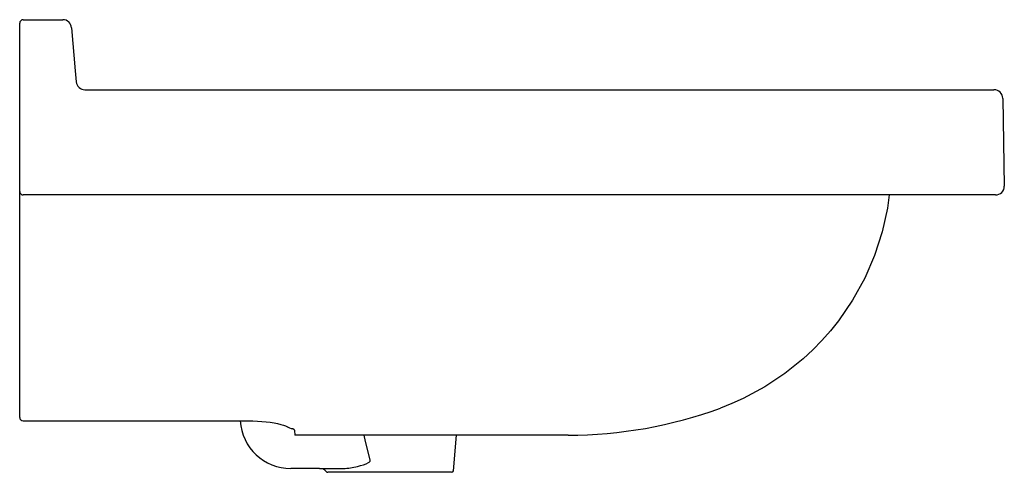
# Model space of a CAD drawing. Header units: millimetres. Extents: x 4805.245 to 4805.806, y 3162.916 to 3163.174.
import ezdxf

# ---------------------------------------------------------------- set-up
doc = ezdxf.new("R2010")
doc.units = ezdxf.units.MM
doc.layers.add('SANINDUSA', color=3, linetype='Continuous')

msp = doc.modelspace()

# ---------------------------------------------------------------- linework, layer by layer
at = {"layer": 'SANINDUSA'}
for p, q in [((4805.244858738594, 3163.144713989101), (4805.244858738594, 3163.172225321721)), ((4805.246858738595, 3163.174225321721), (4805.269402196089, 3163.174225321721)), ((4805.27438316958, 3163.169661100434), (4805.276532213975, 3163.145097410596)), ((4805.244858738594, 3163.07927767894), (4805.244858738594, 3163.144713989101)), ((4805.276532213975, 3163.145097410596), (4805.27708408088, 3163.138789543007)), ((4805.277083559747, 3163.138788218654), (4805.27708408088, 3163.138789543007)), ((4805.282063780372, 3163.134225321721), (4805.744953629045, 3163.134225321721)), ((4805.744953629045, 3163.134225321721), (4805.799945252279, 3163.134225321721)), ((4805.804944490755, 3163.129312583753), (4805.805817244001, 3163.079312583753)), ((4805.244858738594, 3163.076225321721), (4805.244858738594, 3163.07927767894)), ((4805.244858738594, 3163.059320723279), (4805.244858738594, 3163.076225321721)), ((4805.745826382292, 3163.074225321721), (4805.246858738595, 3163.074225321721)), ((4805.800818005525, 3163.074225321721), (4805.745826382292, 3163.074225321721)), ((4805.244858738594, 3162.947486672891), (4805.244858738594, 3163.059320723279)), ((4805.244858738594, 3162.947367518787), (4805.244858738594, 3162.947486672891)), ((4805.246858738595, 3162.945367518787), (4805.370445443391, 3162.945367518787)), ((4805.370445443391, 3162.945367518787), (4805.3763056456, 3162.945367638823)), ((4805.401472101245, 3162.939853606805), (4805.401561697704, 3162.937225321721)), ((4805.493788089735, 3162.937225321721), (4805.401561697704, 3162.937225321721)), ((4805.491941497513, 3162.91693468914), (4805.493788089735, 3162.937225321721)), ((4805.557358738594, 3162.937225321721), (4805.493788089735, 3162.937225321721)), ((4805.415716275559, 3162.918225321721), (4805.399385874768, 3162.918225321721)), ((4805.415716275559, 3162.918225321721), (4805.429283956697, 3162.918225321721)), ((4805.432357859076, 3162.916025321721), (4805.420359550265, 3162.916025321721)), ((4805.439571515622, 3162.916025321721), (4805.432357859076, 3162.916025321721)), ((4805.441507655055, 3162.916025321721), (4805.439571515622, 3162.916025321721)), ((4805.490945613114, 3162.916025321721), (4805.441507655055, 3162.916025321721))]:
    msp.add_line(p, q, dxfattribs=at)
at = {"layer": 'SANINDUSA', "flags": 128}
for points in [[(4805.740305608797, 3163.074225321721), (4805.739341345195, 3163.066720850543), (4805.736323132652, 3163.053241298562), (4805.731955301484, 3163.039795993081), (4805.726296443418, 3163.026750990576), (4805.71940886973, 3163.01428701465), (4805.711307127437, 3163.002463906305), (4805.706723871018, 3162.996720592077), (4805.701854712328, 3162.991201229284), (4805.696684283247, 3162.985895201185), (4805.69124389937, 3162.980841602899), (4805.68075755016, 3162.972388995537), (4805.669438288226, 3162.964850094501), (4805.657124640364, 3162.958203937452), (4805.650672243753, 3162.955289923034), (4805.644052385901, 3162.952672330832)], [(4805.3763056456, 3162.945367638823), (4805.377720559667, 3162.945355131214), (4805.380315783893, 3162.945269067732), (4805.382865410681, 3162.94510338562), (4805.385299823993, 3162.944865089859), (4805.387650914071, 3162.944557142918), (4805.389846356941, 3162.944192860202), (4805.391820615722, 3162.943790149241), (4805.393603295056, 3162.943353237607), (4805.395110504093, 3162.942912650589), (4805.396280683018, 3162.942503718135), (4805.397056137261, 3162.942180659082), (4805.397518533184, 3162.941951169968), (4805.39770044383, 3162.941843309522), (4805.397697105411, 3162.941846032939)], [(4805.39769547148, 3162.941846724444), (4805.397815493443, 3162.941767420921), (4805.398654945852, 3162.941348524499), (4805.399567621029, 3162.941111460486), (4805.400517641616, 3162.941065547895)], [(4805.400517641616, 3162.941065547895), (4805.401218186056, 3162.940441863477), (4805.401472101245, 3162.939853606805)], [(4805.444511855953, 3162.923138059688), (4805.441901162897, 3162.933678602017), (4805.44114483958, 3162.937225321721)], [(4805.437274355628, 3162.91939874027), (4805.439018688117, 3162.919841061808), (4805.440757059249, 3162.920361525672), (4805.442221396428, 3162.920893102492), (4805.443639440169, 3162.921582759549), (4805.444037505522, 3162.921856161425), (4805.444393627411, 3162.922198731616), (4805.444547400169, 3162.92244473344), (4805.444610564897, 3162.922660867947), (4805.444600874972, 3162.922904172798), (4805.444511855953, 3162.923138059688)]]:
    msp.add_lwpolyline(points, dxfattribs=at)
at = {"layer": 'SANINDUSA'}
for centre, radius, start, end in [((4805.246858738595, 3163.172225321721), 0.00200000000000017, 90, 180), ((4805.269402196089, 3163.169225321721), 0.005, 4.999999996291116, 90), ((4805.28206505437, 3163.139225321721), 0.005000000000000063, 184.9999999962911, 270), ((4805.799945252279, 3163.129225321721), 0.005000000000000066, 1.000000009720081, 90), ((4805.246858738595, 3163.076225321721), 0.00200000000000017, 180, 270), ((4805.800818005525, 3163.079225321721), 0.005000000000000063, 270, 1.000000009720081), ((4805.557358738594, 3163.18822532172), 0.2509999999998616, 270, 290.2057888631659), ((4805.246858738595, 3162.947367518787), 0.00200000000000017, 180, 270), ((4805.399385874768, 3162.947225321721), 0.02900000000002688, 183.6730072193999, 270), ((4805.428736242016, 3162.949747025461), 0.03152646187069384, 270.9954595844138, 285.7132887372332), ((4805.415716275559, 3162.913225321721), 0.005, 39.29648026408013, 90), ((4805.420359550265, 3162.917025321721), 0.001000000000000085, 219.2964802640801, 270), ((4805.490945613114, 3162.917025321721), 0.001000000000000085, 270, 354.7999999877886)]:
    msp.add_arc(centre, radius, start, end, dxfattribs=at)

doc.saveas('drawing.dxf')
